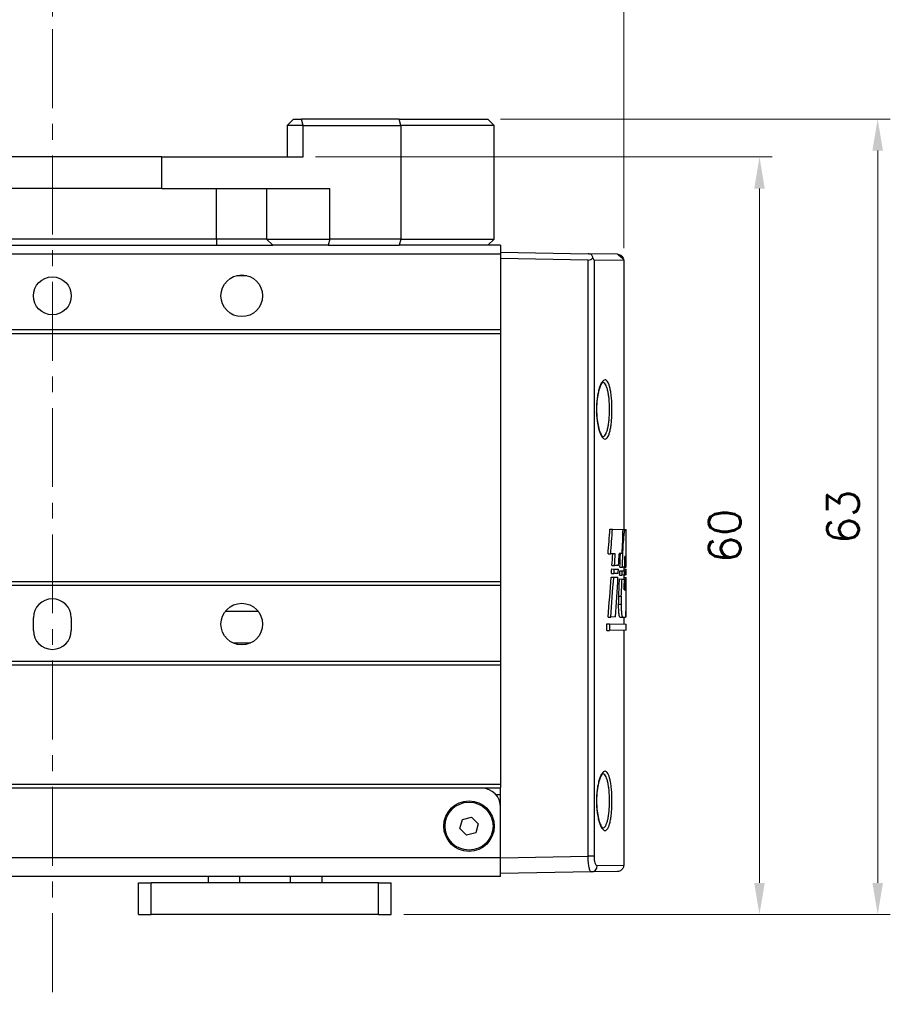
# Model space of a CAD drawing. Header units: inches. Extents: x 0 to 5655, y -2263 to 1330.
# Tile 193 of 239: x 4220 to 4289, y -11 to 67. Entities that reach past the tile are written whole.
import ezdxf

# ---------------------------------------------------------------- set-up
doc = ezdxf.new("R2010")
doc.units = ezdxf.units.IN
doc.header["$MEASUREMENT"] = 0
doc.linetypes.add('CENTER', pattern=[2, 1.25, -0.25, 0.25, -0.25])
for name, color, linetype, lineweight in [('AM_5', 3, 'Continuous', 15), ('AM_7', 4, 'CENTER', 15), ('可見 (ISO)', 7, 'Continuous', 25), ('窄部可見 (ISO)', 7, 'Continuous', 25)]:
    doc.layers.add(name, color=color, linetype=linetype, lineweight=lineweight)
doc.styles.add('尺寸標註', font='romans.shx', dxfattribs={"bigfont": 'CHINESET.SHX'})
doc.dimstyles.new('CNS1$0', dxfattribs={"dimtxt": 2.5, "dimasz": 2.5, "dimexe": 1, "dimexo": 1, "dimgap": 1.5, "dimtad": 1, "dimtoh": 1, "dimdec": 1, "dimdsep": 46, "dimtxsty": '尺寸標註', "dimcen": 0, "dimclrd": 2, "dimclre": 2, "dimclrt": 1, "dimadec": 0, "dimazin": 2, "dimtp": 0.1, "dimtm": 0.1, "dimtfac": 0.71, "dimtdec": 1, "dimtmove": 0, "dimatfit": 0, "dimfxl": 0, "dimlwd": 13, "dimlwe": 13, "dimarcsym": 0})

# ---------------------------------------------------------------- blocks, each defined once
blk = doc.blocks.new('*D696')
at = {"layer": 'AM_5', "color": 2, "lineweight": 13}
for p, q in [((4222.621, 66.864), (4222.621, 80.864)), ((4267.871, 48.542), (4267.871, 80.864)), ((4225.121, 79.864), (4265.371, 79.864))]:
    blk.add_line(p, q, dxfattribs=at)
at = {"layer": 'AM_5', "color": 2}
for points in [[(4225.121, 80.28), (4225.121, 79.447), (4222.621, 79.864)], [(4265.371, 80.28), (4265.371, 79.447), (4267.871, 79.864)]]:
    blk.add_solid(points, dxfattribs=at)
at = {"layer": 'Defpoints', "color": 0}
for p in [(4267.871, 79.864), (4222.621, 65.864), (4267.871, 47.542)]:
    blk.add_point(p, dxfattribs=at)
at = {"layer": 'AM_5', "color": 1, "insert": (4245.246, 82.614), "char_height": 2.5, "attachment_point": 5, "style": '尺寸標註'}
blk.add_mtext('45.3', dxfattribs=at)
blk = doc.blocks.new('*D697')
at = {"layer": 'AM_5', "color": 2, "lineweight": 13}
for p, q in [((4180.621, 48.791), (4180.621, 90.864)), ((4267.871, 48.542), (4267.871, 90.864)), ((4183.121, 89.864), (4265.371, 89.864))]:
    blk.add_line(p, q, dxfattribs=at)
at = {"layer": 'AM_5', "color": 2}
for points in [[(4183.121, 90.28), (4183.121, 89.447), (4180.621, 89.864)], [(4265.371, 90.28), (4265.371, 89.447), (4267.871, 89.864)]]:
    blk.add_solid(points, dxfattribs=at)
at = {"layer": 'Defpoints', "color": 0}
for p in [(4267.871, 89.864), (4180.621, 47.791), (4267.871, 47.542)]:
    blk.add_point(p, dxfattribs=at)
at = {"layer": 'AM_5', "color": 1, "insert": (4224.246, 92.614), "char_height": 2.5, "attachment_point": 5, "style": '尺寸標註'}
blk.add_mtext('87.3', dxfattribs=at)
blk = doc.blocks.new('*D698')
at = {"layer": 'AM_5', "color": 2, "lineweight": 13}
for p, q in [((4150.551, 45.904), (4150.551, 103.364)), ((4267.871, 48.542), (4267.871, 103.364)), ((4265.371, 102.364), (4153.051, 102.364))]:
    blk.add_line(p, q, dxfattribs=at)
at = {"layer": 'AM_5', "color": 2}
for points in [[(4153.051, 102.78), (4153.051, 101.947), (4150.551, 102.364)], [(4265.371, 102.78), (4265.371, 101.947), (4267.871, 102.364)]]:
    blk.add_solid(points, dxfattribs=at)
at = {"layer": 'Defpoints', "color": 0}
for p in [(4150.551, 102.364), (4267.871, 47.542), (4150.551, 44.904)]:
    blk.add_point(p, dxfattribs=at)
at = {"layer": 'AM_5', "color": 1, "insert": (4209.211, 105.114), "char_height": 2.5, "attachment_point": 5, "style": '尺寸標註'}
blk.add_mtext('117.3', dxfattribs=at)
blk = doc.blocks.new('*D699')
at = {"layer": 'AM_5', "color": 2, "lineweight": 13}
for p, q in [((4243.473, 55.754), (4279.621, 55.754)), ((4278.621, -1.746), (4278.621, 53.254)), ((4250.45, -4.246), (4279.621, -4.246))]:
    blk.add_line(p, q, dxfattribs=at)
at = {"layer": 'AM_5', "color": 2}
for points in [[(4278.205, 53.254), (4279.038, 53.254), (4278.621, 55.754)], [(4278.205, -1.746), (4279.038, -1.746), (4278.621, -4.246)]]:
    blk.add_solid(points, dxfattribs=at)
at = {"layer": 'Defpoints', "color": 0}
for p in [(4242.473, 55.754), (4278.621, 55.754), (4249.45, -4.246)]:
    blk.add_point(p, dxfattribs=at)
at = {"layer": 'AM_5', "color": 1, "insert": (4275.871, 25.754), "char_height": 2.5, "attachment_point": 5, "rotation": 90, "style": '尺寸標註'}
blk.add_mtext('60', dxfattribs=at)
blk = doc.blocks.new('*D700')
at = {"layer": 'AM_5', "color": 2, "lineweight": 13}
for p, q in [((4258.121, 58.754), (4288.982, 58.754)), ((4287.982, 56.254), (4287.982, -1.746)), ((4250.45, -4.246), (4288.982, -4.246))]:
    blk.add_line(p, q, dxfattribs=at)
at = {"layer": 'AM_5', "color": 2}
for points in [[(4287.565, 56.254), (4288.398, 56.254), (4287.982, 58.754)], [(4287.565, -1.746), (4288.398, -1.746), (4287.982, -4.246)]]:
    blk.add_solid(points, dxfattribs=at)
at = {"layer": 'Defpoints', "color": 0}
for p in [(4257.121, 58.754), (4249.45, -4.246), (4287.982, -4.246)]:
    blk.add_point(p, dxfattribs=at)
at = {"layer": 'AM_5', "color": 1, "insert": (4285.232, 27.254), "char_height": 2.5, "attachment_point": 5, "rotation": 90, "style": '尺寸標註'}
blk.add_mtext('63', dxfattribs=at)

msp = doc.modelspace()

# ---------------------------------------------------------------- linework, layer by layer
at = {"layer": 'AM_7', "ltscale": 5}
msp.add_line((4222.621, 65.864), (4222.621, -11.356), dxfattribs=at)
at = {"layer": '可見 (ISO)'}
for p, q in [((4241.714, 58.754), (4241.214, 58.254)), ((4241.714, 58.754), (4242.344, 58.754)), ((4250.08, 58.754), (4242.344, 58.754)), ((4250.08, 58.754), (4257.121, 58.754)), ((4257.621, 58.254), (4257.121, 58.754)), ((4242.473, 58.254), (4241.214, 58.254)), ((4241.214, 58.254), (4241.214, 55.754)), ((4242.473, 58.254), (4250.209, 58.254)), ((4257.621, 58.254), (4250.209, 58.254)), ((4257.621, 49.254), (4257.621, 58.254)), ((4231.292, 55.754), (4213.951, 55.754)), ((4231.292, 55.754), (4242.473, 55.754)), ((4231.292, 53.254), (4213.951, 53.254)), ((4231.292, 53.254), (4244.585, 53.254)), ((4235.621, 49.254), (4209.621, 49.254)), ((4239.585, 49.254), (4235.621, 49.254)), ((4239.585, 49.254), (4244.585, 49.254)), ((4250.209, 49.254), (4244.585, 49.254)), ((4250.209, 49.254), (4257.621, 49.254)), ((4257.621, 49.254), (4257.121, 48.754)), ((4209.621, 48.754), (4235.621, 48.754)), ((4235.621, 48.754), (4240.081, 48.754)), ((4244.456, 48.754), (4240.081, 48.754)), ((4244.456, 48.754), (4250.08, 48.754)), ((4257.121, 48.754), (4250.08, 48.754)), ((4258.121, 48.754), (4257.121, 48.754)), ((4258.121, 48.754), (4258.121, 48.057)), ((4258.121, 48.057), (4186.121, 48.057)), ((4258.121, 48.204), (4265.051, 48.083)), ((4258.121, 48.057), (4258.121, 42.057)), ((4265.051, 47.583), (4258.121, 47.704)), ((4267.38, 48.042), (4265.051, 48.083)), ((4267.871, 47.542), (4267.871, 26.26)), ((4258.121, 42.057), (4186.121, 42.057)), ((4258.121, 41.757), (4186.121, 41.757)), ((4258.121, 42.057), (4258.121, 41.757)), ((4258.121, 41.757), (4258.121, 22.104)), ((4266.777, 26.28), (4266.983, 26.276)), ((4266.983, 26.276), (4267.819, 26.261)), ((4267.819, 26.261), (4267.953, 26.259)), ((4267.953, 26.259), (4268.069, 26.257)), ((4268.071, 23.424), (4268.071, 26.129)), ((4267.78, 25.153), (4267.834, 25.153)), ((4266.63, 24.318), (4266.837, 24.322)), ((4267.205, 24.328), (4266.837, 24.322)), ((4267.75, 24.338), (4267.517, 24.334)), ((4267.469, 23.396), (4267.144, 23.391)), ((4268.041, 24.123), (4267.967, 24.122)), ((4266.894, 22.758), (4267.099, 22.762)), ((4266.918, 23.12), (4267.123, 23.117)), ((4266.939, 23.387), (4267.144, 23.391)), ((4267.432, 22.768), (4267.099, 22.762)), ((4267.123, 23.117), (4267.45, 23.111)), ((4267.545, 22.638), (4267.747, 22.642)), ((4267.559, 22.978), (4267.76, 22.974)), ((4267.567, 23.267), (4267.769, 23.27)), ((4267.933, 22.645), (4267.747, 22.642)), ((4267.76, 22.974), (4267.941, 22.971)), ((4267.948, 23.273), (4267.769, 23.27)), ((4267.871, 23.272), (4267.871, 22.972)), ((4267.871, 23.104), (4268.058, 23.1)), ((4267.871, 22.644), (4267.871, 22.323)), ((4267.933, 22.645), (4268.022, 22.647)), ((4267.941, 22.971), (4268.027, 22.969)), ((4267.948, 23.273), (4268.03, 23.275)), ((4268.071, 22.648), (4268.022, 22.647)), ((4268.027, 22.969), (4268.071, 22.969)), ((4268.071, 23.275), (4268.03, 23.275)), ((4258.121, 22.104), (4186.121, 22.104)), ((4258.121, 22.104), (4258.121, 21.804)), ((4266.87, 22.472), (4267.075, 22.468)), ((4267.075, 22.468), (4267.413, 22.462)), ((4267.533, 22.329), (4267.735, 22.325)), ((4267.735, 22.325), (4267.925, 22.322)), ((4267.871, 22.454), (4268.054, 22.451)), ((4267.925, 22.322), (4268.016, 22.32)), ((4268.016, 22.32), (4268.07, 22.319)), ((4258.121, 21.804), (4186.121, 21.804)), ((4258.121, 21.804), (4258.121, 15.804)), ((4267.902, 21.482), (4268.002, 21.48)), ((4267.468, 20.338), (4267.67, 20.337)), ((4267.478, 20.97), (4267.68, 20.969)), ((4221.121, 18.254), (4221.121, 19.254)), ((4224.121, 19.254), (4224.121, 18.254)), ((4266.534, 18.771), (4266.741, 18.767)), ((4266.534, 18.24), (4266.534, 18.771)), ((4266.641, 19.313), (4266.848, 19.317)), ((4266.741, 18.767), (4266.741, 18.243)), ((4266.741, 18.767), (4268.071, 18.744)), ((4267.229, 19.324), (4266.848, 19.317)), ((4267.785, 19.282), (4267.583, 19.279)), ((4268.016, 19.286), (4267.785, 19.282)), ((4267.871, 19.284), (4267.871, 18.748)), ((4268.025, 19.337), (4268.07, 19.338)), ((4268.071, 18.266), (4268.071, 18.744)), ((4266.534, 18.24), (4266.741, 18.243)), ((4268.071, 18.266), (4266.741, 18.243)), ((4267.871, 18.263), (4267.871, -0.335)), ((4258.121, 15.804), (4186.121, 15.804)), ((4258.121, 15.804), (4258.121, 15.504)), ((4258.121, 15.504), (4186.121, 15.504)), ((4258.121, 15.504), (4258.121, 6.054)), ((4258.121, 6.054), (4186.121, 6.054)), ((4256.621, 5.754), (4187.621, 5.754)), ((4258.121, 5.754), (4256.621, 5.754)), ((4258.121, 6.054), (4258.121, 5.804)), ((4258.121, 4.254), (4258.121, 5.804)), ((4257.739, 5.254), (4258.121, 5.254)), ((4258.121, 0.254), (4258.121, 4.254)), ((4254.895, 2.565), (4255.094, 3.288)), ((4255.094, 3.288), (4255.821, 3.477)), ((4255.821, 3.477), (4256.348, 2.943)), ((4255.422, 2.03), (4254.895, 2.565)), ((4256.348, 2.943), (4256.148, 2.219)), ((4256.148, 2.219), (4255.422, 2.03)), ((4258.121, -1.246), (4258.121, 0.254)), ((4258.121, -1.246), (4186.121, -1.246)), ((4234.95, -1.246), (4234.95, -1.746)), ((4243.95, -1.246), (4243.95, -1.746)), ((4265.296, -0.871), (4258.121, -0.996)), ((4267.38, -0.835), (4265.296, -0.871)), ((4229.45, -1.746), (4230.45, -1.746)), ((4229.45, -4.246), (4229.45, -1.746)), ((4248.45, -1.746), (4230.45, -1.746)), ((4248.45, -1.746), (4249.45, -1.746)), ((4249.45, -4.246), (4249.45, -1.746)), ((4229.45, -4.246), (4230.45, -4.246)), ((4248.45, -4.246), (4230.45, -4.246)), ((4248.45, -4.246), (4249.45, -4.246))]:
    msp.add_line(p, q, dxfattribs=at)
for centre, radius in [((4222.621, 44.754), 1.5), ((4237.621, 44.754), 1.65), ((4237.621, 18.754), 1.65), ((4255.621, 2.754), 2), ((4255.621, 2.754), 1.9)]:
    msp.add_circle(centre, radius, dxfattribs=at)
for centre, start, end in [((4222.621, 19.254), 0, 180), ((4222.621, 18.254), 180, 0), ((4256.621, 4.254), 0, 90)]:
    msp.add_arc(centre, 1.5, start, end, dxfattribs=at)
for centre, major_axis, ratio, start_param, end_param in [((4265.043, 48.083), (-0.358, 0.361), 0.965693, 2.360557, 3.237574), ((3824.92, 57.655), (442.267, -25.021), 0.951069, 6.263403, 6.268071), ((3822.859, 57.671), (444.525, -25.149), 0.951069, 6.263777, 6.268404), ((3790.963, 38.385), (476.418, 26.953), 0.951069, 6.192818, 6.197057), ((3788.646, 41.98), (478.719, -27.285), 0.951806, 0.018811, 0.022939), ((3810.435, 53.209), (456.738, -26.032), 0.951806, 6.274464, 6.276623), ((3808.366, 53.221), (459.004, -26.161), 0.951806, 6.274785, 6.276933), ((3791.062, 43.508), (476.301, 27.147), 0.951806, 6.179076, 6.181142), ((3790.626, 41.977), (476.542, -27.161), 0.951806, 0.018621, 0.020975), ((3779.864, 31.086), (487.491, 27.785), 0.951806, 6.206565, 6.208391), ((3780.289, 31.915), (487.066, -27.761), 0.951806, 0.041205, 0.043032), ((3778.368, 20.806), (488.984, 27.87), 0.951806, 6.228672, 6.22899), ((4222.122, 54.269), (-0.938, 140.961), 0.324485, 4.484781, 4.487414), ((4222.117, 54.272), (-0.943, 141.584), 0.3245, 4.485792, 4.48836), ((4222.123, 43.738), (0.943, 141.576), 0.324483, 4.565882, 4.568332), ((4222.118, 41.998), (-0.939, 140.967), 0.324499, 4.572462, 4.574891), ((4222.121, 41.996), (-0.942, 141.578), 0.324488, 4.573096, 4.575464), ((4222.113, 31.035), (0.942, 141.591), 0.324516, 4.655261, 4.657566), ((4222.12, 31.789), (-0.942, 141.579), 0.32449, 4.645614, 4.647898), ((4222.122, 24.561), (-0.855, -223.216), 0.205814, 1.564452, 1.56504), ((4222.124, 20.826), (0.942, 141.574), 0.324478, 4.727419, 4.729687), ((4222.121, 54.608), (0.935, -142.232), 0.321589, 1.317912, 1.340768), ((4222.121, 54.608), (0.94, -142.854), 0.321589, 1.319052, 1.341752), ((3795.359, 43.428), (472.004, 26.902), 0.951806, 6.16979, 6.176773), ((3793.746, 41.785), (473.425, -26.983), 0.951806, 0.013684, 0.016697), ((3791.757, 41.788), (475.611, -27.108), 0.951806, 0.013887, 0.01688), ((3788.691, 30.999), (478.688, 27.062), 0.950998, 6.202937, 6.204779), ((3789.21, 31.821), (478.17, -27.033), 0.950998, 0.036675, 0.03852), ((3778.088, 21.129), (489.264, -27.886), 0.951806, 0.062362, 0.062643), ((3778.085, 20.893), (489.267, 27.886), 0.951806, 6.222178, 6.226432), ((3778.088, 21.129), (489.264, -27.886), 0.951806, 0.055971, 0.059557)]:
    msp.add_ellipse(centre, major_axis=major_axis, ratio=ratio, start_param=start_param, end_param=end_param, dxfattribs=at)
for points, knots in [([(4265.432, 47.756), (4265.43, 47.795), (4265.422, 47.834), (4265.391, 47.909), (4265.368, 47.945), (4265.307, 48.004), (4265.272, 48.028), (4265.204, 48.058), (4265.174, 48.067), (4265.113, 48.079), (4265.082, 48.082), (4265.051, 48.083)], [0.00000087, 0.00000087, 0.00000087, 0.00000087, 0.01642997, 0.01642997, 0.03297362, 0.03297362, 0.04733203, 0.04733203, 0.05698009, 0.05698009, 0.06635361, 0.06635361, 0.06635361, 0.06635361]), ([(4265.517, 47.583), (4265.514, 47.592), (4265.511, 47.601), (4265.5, 47.63), (4265.491, 47.651), (4265.468, 47.7), (4265.451, 47.728), (4265.432, 47.756)], [-0.0247686, -0.0247686, -0.0247686, -0.0247686, -0.02091448, -0.02091448, -0.01229054, -0.01229054, -0.00000097, -0.00000097, -0.00000097, -0.00000097]), ([(4267.38, 48.042), (4267.38, 48.042), (4267.38, 48.042), (4267.38, 48.042), (4267.38, 48.042), (4267.382, 48.042), (4267.383, 48.042), (4267.388, 48.042), (4267.391, 48.042), (4267.427, 48.04), (4267.46, 48.035), (4267.545, 48.014), (4267.597, 47.992), (4267.671, 47.944), (4267.698, 47.922), (4267.724, 47.897), (4267.726, 47.895), (4267.733, 47.888), (4267.738, 47.882), (4267.759, 47.859), (4267.773, 47.84), (4267.817, 47.775), (4267.84, 47.724), (4267.863, 47.64), (4267.868, 47.608), (4267.871, 47.565), (4267.871, 47.553), (4267.871, 47.542)], [0, 0, 0, 0, 0.00001337, 0.00001337, 0.00004901, 0.00004901, 0.00042924, 0.00042924, 0.00144321, 0.00144321, 0.01132451, 0.01132451, 0.02775701, 0.02775701, 0.03787048, 0.03787048, 0.03864818, 0.03864818, 0.0409818, 0.0409818, 0.04799743, 0.04799743, 0.06448871, 0.06448871, 0.07409933, 0.07409933, 0.07745578, 0.07745578, 0.07745578, 0.07745578]), ([(4267.38, 48.042), (4267.38, 48.042), (4267.38, 48.042), (4267.38, 48.042), (4267.38, 48.042), (4267.38, 48.042), (4267.871, 47.776), (4267.871, 47.542)], [0, 0, 0, 0, 0.00003896, 0.00003896, 0.00005822, 0.00005822, 0.07014915, 0.07014915, 0.07014915, 0.07014915]), ([(4266.207, 37.9), (4266.207, 37.9), (4266.201, 37.898), (4266.165, 37.868), (4266.116, 37.811), (4266.026, 37.642), (4265.981, 37.534), (4265.893, 37.258), (4265.849, 37.079), (4265.778, 36.68), (4265.751, 36.452), (4265.728, 36.108), (4265.723, 35.995), (4265.721, 35.853), (4265.72, 35.824), (4265.72, 35.774), (4265.72, 35.752), (4265.72, 35.666), (4265.721, 35.601), (4265.729, 35.342), (4265.743, 35.149), (4265.789, 34.751), (4265.825, 34.546), (4265.91, 34.187), (4265.96, 34.029), (4266.064, 33.783), (4266.12, 33.693), (4266.188, 33.617), (4266.207, 33.608), (4266.207, 33.608)], [0.0207169, 0.0207169, 0.0207169, 0.0207169, 0.0486597, 0.0486597, 0.1137949, 0.1137949, 0.1731123, 0.1731123, 0.2422385, 0.2422385, 0.3140264, 0.3140264, 0.3480923, 0.3480923, 0.3567118, 0.3567118, 0.3631759, 0.3631759, 0.3825853, 0.3825853, 0.441293, 0.441293, 0.5111221, 0.5111221, 0.5820149, 0.5820149, 0.6530275, 0.6530275, 0.6994876, 0.6994876, 0.6994876, 0.6994876]), ([(4267.953, 26.259), (4267.943, 26.241), (4267.932, 26.203), (4267.904, 26.061), (4267.887, 25.933), (4267.859, 25.638), (4267.847, 25.451), (4267.837, 25.215), (4267.836, 25.184), (4267.834, 25.153)], [-0.231066, -0.231066, -0.231066, -0.231066, -0.1883894, -0.1883894, -0.1255662, -0.1255662, -0.0627831, -0.0627831, -0.053411, -0.053411, -0.053411, -0.053411]), ([(4268.071, 26.129), (4268.071, 26.151), (4268.071, 26.17), (4268.071, 26.229), (4268.07, 26.252), (4268.069, 26.257)], [-0.18809261, -0.18809261, -0.18809261, -0.18809261, -0.17584149, -0.17584149, -0.14486418, -0.14486418, -0.14486418, -0.14486418]), ([(4267.583, 19.279), (4267.57, 19.278), (4267.555, 19.302), (4267.527, 19.398), (4267.514, 19.47), (4267.492, 19.638), (4267.483, 19.744), (4267.47, 19.976), (4267.467, 20.102), (4267.467, 20.259), (4267.467, 20.298), (4267.468, 20.338)], [0.1421247, 0.1421247, 0.1421247, 0.1421247, 0.177904, 0.177904, 0.2136834, 0.2136834, 0.2492251, 0.2492251, 0.2847668, 0.2847668, 0.2963185, 0.2963185, 0.2963185, 0.2963185]), ([(4267.67, 20.337), (4267.67, 20.298), (4267.669, 20.259), (4267.669, 20.22), (4267.669, 20.102), (4267.672, 19.977), (4267.685, 19.745), (4267.694, 19.64), (4267.716, 19.473), (4267.729, 19.401), (4267.757, 19.305), (4267.771, 19.282), (4267.785, 19.282), (4267.785, 19.282), (4267.785, 19.282)], [-0.0115197, -0.0115197, -0.0115197, -0.0115197, 0, 0, 0, 0.0354088, 0.0354088, 0.0708176, 0.0708176, 0.1064609, 0.1064609, 0.1421042, 0.1421042, 0.1426401, 0.1426401, 0.1426401, 0.1426401]), ([(4268.016, 19.286), (4268.021, 19.308), (4268.026, 19.339), (4268.039, 19.467), (4268.045, 19.595), (4268.054, 19.89), (4268.057, 20.077), (4268.06, 20.299), (4268.06, 20.317), (4268.06, 20.335)], [-0.7207878, -0.7207878, -0.7207878, -0.7207878, -0.6892162, -0.6892162, -0.6265587, -0.6265587, -0.563995, -0.563995, -0.5586618, -0.5586618, -0.5586618, -0.5586618]), ([(4266.207, 6.9), (4266.207, 6.9), (4266.201, 6.898), (4266.165, 6.868), (4266.116, 6.811), (4266.026, 6.642), (4265.981, 6.534), (4265.893, 6.258), (4265.849, 6.079), (4265.778, 5.68), (4265.751, 5.452), (4265.728, 5.108), (4265.723, 4.995), (4265.721, 4.853), (4265.72, 4.824), (4265.72, 4.774), (4265.72, 4.752), (4265.72, 4.666), (4265.721, 4.601), (4265.729, 4.342), (4265.743, 4.149), (4265.789, 3.751), (4265.825, 3.546), (4265.91, 3.187), (4265.96, 3.029), (4266.064, 2.783), (4266.12, 2.693), (4266.188, 2.617), (4266.207, 2.608), (4266.207, 2.608)], [0.0207169, 0.0207169, 0.0207169, 0.0207169, 0.0486597, 0.0486597, 0.1137949, 0.1137949, 0.1731123, 0.1731123, 0.2422385, 0.2422385, 0.3140264, 0.3140264, 0.3480923, 0.3480923, 0.3567118, 0.3567118, 0.3631759, 0.3631759, 0.3825853, 0.3825853, 0.441293, 0.441293, 0.5111221, 0.5111221, 0.5820149, 0.5820149, 0.6530275, 0.6530275, 0.6994876, 0.6994876, 0.6994876, 0.6994876]), ([(4267.871, -0.335), (4267.871, -0.389), (4267.862, -0.443), (4267.833, -0.529), (4267.818, -0.563), (4267.77, -0.642), (4267.733, -0.684), (4267.665, -0.74), (4267.638, -0.759), (4267.56, -0.801), (4267.507, -0.819), (4267.429, -0.832), (4267.404, -0.834), (4267.38, -0.835)], [0, 0, 0, 0, 0.01613951, 0.01613951, 0.02726405, 0.02726405, 0.04367273, 0.04367273, 0.05366158, 0.05366158, 0.07009685, 0.07009685, 0.07740054, 0.07740054, 0.07740054, 0.07740054])]:
    msp.add_open_spline(points, degree=3, knots=knots, dxfattribs=at)
for points, weights in [([(4237.218, 46.354), (4237.621, 46.354), (4238.024, 46.354)], [2.85453941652, 2.94374377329, 2.85453941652]), ([(4238.934, 19.754), (4237.621, 19.754), (4236.309, 19.754)], [2.88408998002, 4.75874846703, 2.88408998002]), ([(4238.309, 17.254), (4237.621, 17.254), (4236.934, 17.254)], [1.79251403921, 1.97176544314, 1.79251403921])]:
    msp.add_rational_spline(points, weights, degree=2, dxfattribs=at)
for points in [[(4267.468, 20.338), (4267.47, 20.547), (4267.473, 20.758), (4267.478, 20.97)], [(4267.68, 20.969), (4267.675, 20.757), (4267.672, 20.546), (4267.67, 20.337)]]:
    msp.add_open_spline(points, degree=3, dxfattribs=at)
at = {"layer": '窄部可見 (ISO)'}
for p, q in [((4242.473, 58.254), (4242.344, 58.754)), ((4250.209, 58.254), (4250.08, 58.754)), ((4242.473, 55.754), (4242.473, 58.254)), ((4250.209, 58.254), (4250.209, 49.254)), ((4231.292, 53.254), (4231.292, 55.754)), ((4235.621, 49.254), (4235.621, 53.254)), ((4239.585, 53.254), (4239.585, 49.254)), ((4244.585, 49.254), (4244.585, 53.254)), ((4235.621, 49.254), (4235.621, 48.754)), ((4239.585, 49.254), (4240.081, 48.754)), ((4244.585, 49.254), (4244.456, 48.754)), ((4250.209, 49.254), (4250.08, 48.754)), ((4265.051, 0.375), (4265.051, 47.583)), ((4267.871, 47.542), (4265.517, 47.583)), ((4265.517, 47.583), (4265.517, 0.375)), ((4258.121, 0.254), (4186.121, 0.254)), ((4258.121, 0.254), (4265.051, 0.375)), ((4265.517, 0.375), (4265.051, 0.375)), ((4265.764, -0.371), (4267.871, -0.335)), ((4237.45, -1.246), (4237.45, -1.746)), ((4241.45, -1.246), (4241.45, -1.746)), ((4230.45, -4.246), (4230.45, -1.746)), ((4248.45, -4.246), (4248.45, -1.746))]:
    msp.add_line(p, q, dxfattribs=at)
msp.add_ellipse((4265.287, -0.371), major_axis=(0.009, -0.5), ratio=0.953926, start_param=0, end_param=1.554147, dxfattribs=at)
for points, knots in [([(4265.714, 35.526), (4265.709, 35.683), (4265.709, 35.842), (4265.72, 36.152), (4265.73, 36.304), (4265.759, 36.602), (4265.779, 36.747), (4265.825, 37.016), (4265.852, 37.144), (4265.913, 37.38), (4265.946, 37.486), (4266.016, 37.676), (4266.054, 37.761), (4266.131, 37.901), (4266.17, 37.957), (4266.251, 38.044), (4266.292, 38.073), (4266.411, 38.117), (4266.49, 38.088), (4266.632, 37.916), (4266.697, 37.772), (4266.778, 37.484), (4266.803, 37.374), (4266.846, 37.137), (4266.864, 37.009), (4266.912, 36.6), (4266.931, 36.29), (4266.944, 35.67), (4266.937, 35.351), (4266.908, 34.906), (4266.895, 34.761), (4266.863, 34.488), (4266.844, 34.361), (4266.801, 34.125), (4266.776, 34.015), (4266.721, 33.824), (4266.692, 33.741), (4266.596, 33.53), (4266.523, 33.445), (4266.407, 33.405), (4266.368, 33.406), (4266.288, 33.437), (4266.247, 33.467), (4266.167, 33.555), (4266.128, 33.612), (4266.051, 33.754), (4266.013, 33.839), (4265.943, 34.03), (4265.91, 34.137), (4265.85, 34.373), (4265.823, 34.502), (4265.754, 34.907), (4265.724, 35.211), (4265.714, 35.526)], [0, 0, 0, 0, 0.00047265, 0.00047265, 0.0009453, 0.0009453, 0.00141795, 0.00141795, 0.0018906, 0.0018906, 0.00236326, 0.00236326, 0.00283591, 0.00283591, 0.00330856, 0.00330856, 0.00378121, 0.00378121, 0.00472651, 0.00472651, 0.00567181, 0.00567181, 0.00614446, 0.00614446, 0.00661711, 0.00661711, 0.00756242, 0.00756242, 0.00850772, 0.00850772, 0.00898037, 0.00898037, 0.00945302, 0.00945302, 0.00992567, 0.00992567, 0.01039832, 0.01039832, 0.01134362, 0.01134362, 0.01181628, 0.01181628, 0.01228893, 0.01228893, 0.01276158, 0.01276158, 0.01323423, 0.01323423, 0.01370688, 0.01370688, 0.01417953, 0.01417953, 0.01512483, 0.01512483, 0.01512483, 0.01512483]), ([(4266.205, 33.609), (4266.222, 33.609), (4266.239, 33.612), (4266.255, 33.617), (4266.332, 33.641), (4266.404, 33.719), (4266.468, 33.848), (4266.5, 33.912), (4266.53, 33.988), (4266.557, 34.075), (4266.584, 34.162), (4266.609, 34.262), (4266.63, 34.37), (4266.652, 34.478), (4266.671, 34.595), (4266.687, 34.72), (4266.703, 34.845), (4266.716, 34.977), (4266.725, 35.113), (4266.744, 35.385), (4266.751, 35.677), (4266.745, 35.961), (4266.739, 36.245), (4266.719, 36.528), (4266.688, 36.778), (4266.672, 36.903), (4266.654, 37.02), (4266.632, 37.128), (4266.611, 37.237), (4266.586, 37.337), (4266.559, 37.425), (4266.505, 37.6), (4266.441, 37.733), (4266.37, 37.811), (4266.318, 37.868), (4266.262, 37.897), (4266.205, 37.899)], [0.003263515, 0.003263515, 0.003263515, 0.003263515, 0.003449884, 0.003449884, 0.003449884, 0.004312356, 0.004312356, 0.004312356, 0.004743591, 0.004743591, 0.004743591, 0.005174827, 0.005174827, 0.005174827, 0.005606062, 0.005606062, 0.005606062, 0.006037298, 0.006037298, 0.006037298, 0.006899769, 0.006899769, 0.006899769, 0.00776224, 0.00776224, 0.00776224, 0.008193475, 0.008193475, 0.008193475, 0.008624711, 0.008624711, 0.008624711, 0.009487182, 0.009487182, 0.009487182, 0.010118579, 0.010118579, 0.010118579, 0.010118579]), ([(4265.714, 4.526), (4265.709, 4.683), (4265.709, 4.842), (4265.72, 5.152), (4265.73, 5.304), (4265.759, 5.602), (4265.779, 5.747), (4265.825, 6.016), (4265.852, 6.144), (4265.913, 6.38), (4265.946, 6.486), (4266.016, 6.676), (4266.054, 6.761), (4266.131, 6.901), (4266.17, 6.957), (4266.251, 7.044), (4266.292, 7.073), (4266.411, 7.117), (4266.49, 7.088), (4266.632, 6.916), (4266.697, 6.772), (4266.778, 6.484), (4266.803, 6.374), (4266.846, 6.137), (4266.864, 6.009), (4266.912, 5.6), (4266.931, 5.29), (4266.944, 4.67), (4266.937, 4.351), (4266.908, 3.906), (4266.895, 3.761), (4266.863, 3.488), (4266.844, 3.361), (4266.801, 3.125), (4266.776, 3.015), (4266.721, 2.824), (4266.692, 2.741), (4266.596, 2.53), (4266.523, 2.445), (4266.407, 2.405), (4266.368, 2.406), (4266.288, 2.437), (4266.247, 2.467), (4266.167, 2.555), (4266.128, 2.612), (4266.051, 2.754), (4266.013, 2.839), (4265.943, 3.03), (4265.91, 3.137), (4265.85, 3.373), (4265.823, 3.502), (4265.754, 3.907), (4265.724, 4.211), (4265.714, 4.526)], [0, 0, 0, 0, 0.00047265, 0.00047265, 0.0009453, 0.0009453, 0.00141795, 0.00141795, 0.0018906, 0.0018906, 0.00236326, 0.00236326, 0.00283591, 0.00283591, 0.00330856, 0.00330856, 0.00378121, 0.00378121, 0.00472651, 0.00472651, 0.00567181, 0.00567181, 0.00614446, 0.00614446, 0.00661711, 0.00661711, 0.00756242, 0.00756242, 0.00850772, 0.00850772, 0.00898037, 0.00898037, 0.00945302, 0.00945302, 0.00992567, 0.00992567, 0.01039832, 0.01039832, 0.01134362, 0.01134362, 0.01181628, 0.01181628, 0.01228893, 0.01228893, 0.01276158, 0.01276158, 0.01323423, 0.01323423, 0.01370688, 0.01370688, 0.01417953, 0.01417953, 0.01512483, 0.01512483, 0.01512483, 0.01512483]), ([(4266.205, 2.609), (4266.222, 2.609), (4266.239, 2.612), (4266.255, 2.617), (4266.332, 2.641), (4266.404, 2.719), (4266.468, 2.848), (4266.5, 2.912), (4266.53, 2.988), (4266.557, 3.075), (4266.584, 3.162), (4266.609, 3.262), (4266.63, 3.37), (4266.652, 3.478), (4266.671, 3.595), (4266.687, 3.72), (4266.703, 3.845), (4266.716, 3.977), (4266.725, 4.113), (4266.744, 4.385), (4266.751, 4.677), (4266.745, 4.961), (4266.739, 5.245), (4266.719, 5.528), (4266.688, 5.778), (4266.672, 5.903), (4266.654, 6.02), (4266.632, 6.128), (4266.611, 6.237), (4266.586, 6.337), (4266.559, 6.425), (4266.505, 6.6), (4266.441, 6.733), (4266.37, 6.811), (4266.318, 6.868), (4266.262, 6.897), (4266.205, 6.899)], [0.003263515, 0.003263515, 0.003263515, 0.003263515, 0.003449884, 0.003449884, 0.003449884, 0.004312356, 0.004312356, 0.004312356, 0.004743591, 0.004743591, 0.004743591, 0.005174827, 0.005174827, 0.005174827, 0.005606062, 0.005606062, 0.005606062, 0.006037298, 0.006037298, 0.006037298, 0.006899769, 0.006899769, 0.006899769, 0.00776224, 0.00776224, 0.00776224, 0.008193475, 0.008193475, 0.008193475, 0.008624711, 0.008624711, 0.008624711, 0.009487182, 0.009487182, 0.009487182, 0.010118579, 0.010118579, 0.010118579, 0.010118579]), ([(4265.296, -0.871), (4265.266, -0.872), (4265.236, -0.84), (4265.207, -0.778), (4265.193, -0.748), (4265.179, -0.71), (4265.166, -0.666), (4265.154, -0.624), (4265.142, -0.575), (4265.13, -0.52), (4265.13, -0.518), (4265.129, -0.515), (4265.129, -0.513), (4265.118, -0.458), (4265.108, -0.398), (4265.099, -0.333), (4265.089, -0.266), (4265.081, -0.192), (4265.074, -0.116), (4265.06, 0.038), (4265.052, 0.205), (4265.051, 0.375)], [0, 0, 0, 0, 0.000492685, 0.000492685, 0.000492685, 0.000739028, 0.000739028, 0.000739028, 0.000974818, 0.000974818, 0.000974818, 0.000985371, 0.000985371, 0.000985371, 0.001221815, 0.001221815, 0.001221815, 0.00147044, 0.00147044, 0.00147044, 0.001970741, 0.001970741, 0.001970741, 0.001970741]), ([(4265.517, 0.375), (4265.517, 0.17), (4265.547, -0.028), (4265.594, -0.163), (4265.617, -0.231), (4265.644, -0.283), (4265.674, -0.319), (4265.703, -0.354), (4265.733, -0.372), (4265.764, -0.371)], [0, 0, 0, 0, 0.000612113, 0.000612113, 0.000612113, 0.00091817, 0.00091817, 0.00091817, 0.001224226, 0.001224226, 0.001224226, 0.001224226])]:
    msp.add_open_spline(points, degree=3, knots=knots, dxfattribs=at)
for points in [[(4265.714, 35.526), (4265.723, 35.529), (4265.723, 35.532)], [(4265.714, 4.526), (4265.723, 4.529), (4265.723, 4.532)]]:
    msp.add_rational_spline(points, [1.00000251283, 0.927342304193, 0.880933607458], degree=2, dxfattribs=at)

# ---------------------------------------------------------------- dimensions: what is measured, and where the dimension line sits
at = {"layer": 'AM_5'}
for base, p1, p2, picture, middle in [((4150.551, 102.364), (4267.871, 47.542), (4150.551, 44.904), '*D698', (4209.211, 105.114)), ((4267.871224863, 89.863728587), (4180.621224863, 47.790883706), (4267.871224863, 47.542192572), '*D697', (4224.246224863, 92.613728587)), ((4267.871224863, 79.863728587), (4222.621224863, 65.863728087), (4267.871224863, 47.542192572), '*D696', (4245.246224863, 82.613728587))]:
    dim = msp.add_linear_dim(base=base, p1=p1, p2=p2, dimstyle='CNS1$0', override={"dimfxl": 4, "dimarcsym": 1}, dxfattribs=at)
    dim.commit()
    dim.dimension.update_dxf_attribs({"geometry": picture, "text_midpoint": middle})
for base, p1, p2, override, picture, middle in [((4287.982, -4.246), (4257.121, 58.754), (4249.45, -4.246), {"dimfxl": 4, "dimarcsym": 1}, '*D700', (4285.232, 27.254)), ((4278.621, 55.754), (4249.45, -4.246), (4242.473, 55.754), {"dimtix": 1, "dimfxl": 4, "dimarcsym": 1}, '*D699', (4275.871, 25.754))]:
    dim = msp.add_linear_dim(base=base, p1=p1, p2=p2, angle=90, dimstyle='CNS1$0', override=override, dxfattribs=at)
    dim.commit()
    dim.dimension.update_dxf_attribs({"geometry": picture, "text_midpoint": middle})

doc.saveas('drawing.dxf')
